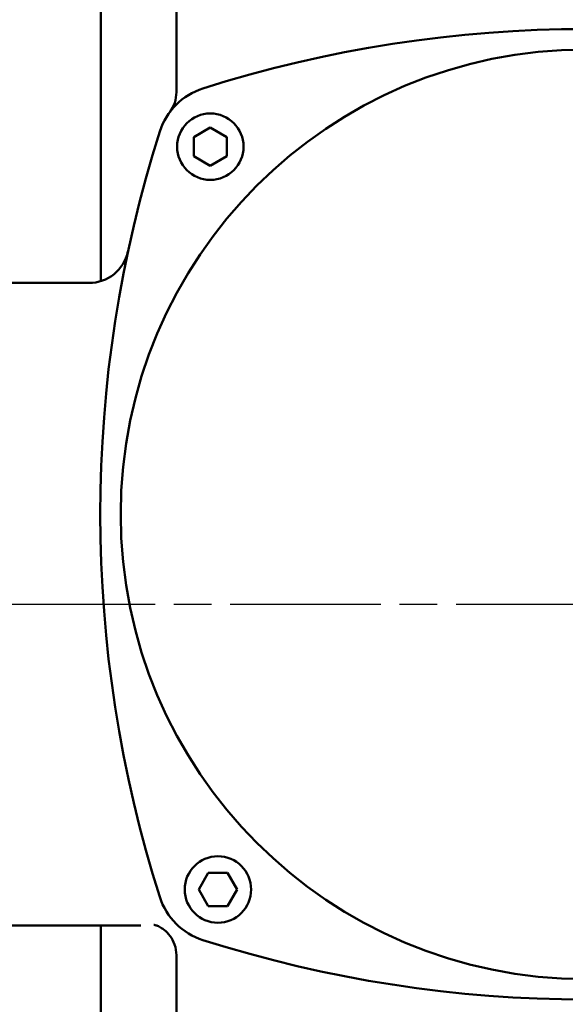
# Model space of a CAD drawing. Header units: millimetres. Extents: x 0 to 1680, y 0 to 1188.
# Tile 5 of 27: x 442 to 524, y 696 to 845. Entities that reach past the tile are written whole.
import ezdxf

# ---------------------------------------------------------------- set-up
doc = ezdxf.new("R2010")
doc.units = ezdxf.units.MM
doc.header["$LTSCALE"] = 4
doc.linetypes.add('CHAIN', pattern=[0.7087, 0.4724, -0.0591, 0.1181, -0.0591])
for name, color, linetype, lineweight in [('Видимый контур (ГОСТ)', 7, 'Continuous', 50), ('Осевая линия (ГОСТ)', 7, 'Continuous', 25), ('Размер (ГОСТ)', 7, 'Continuous', 25)]:
    doc.layers.add(name, color=color, linetype=linetype, lineweight=lineweight)
doc.styles.add('Обычный текст (ГОСТ)', font='GOST Common Italic.ttf')
doc.dimstyles.new('Обычный (ГОСТ)', dxfattribs={"dimscale": 4, "dimtxt": 3.5, "dimasz": 3.5, "dimexe": 1, "dimexo": 0, "dimgap": 0.5, "dimtad": 1, "dimtxsty": 'Обычный текст (ГОСТ)', "dimblk": 'Filled-1', "dimcen": 0.09, "dimdle": 15, "dimclrd": 256, "dimclre": 256, "dimclrt": 256, "dimazin": 2, "dimtfac": 0.714286, "dimtdec": 3, "dimtmove": 0, "dimatfit": 3, "dimfxl": 1, "dimtolj": 1, "dimlwd": 25, "dimlwe": 25, "dimarcsym": 0})

# ---------------------------------------------------------------- blocks, each defined once
blk = doc.blocks.new('Filled-1')
at = {"color": 0}
for p, q in [((0, 0), (-1, 0.143)), ((-1, 0.143), (-1, -0.143)), ((-1, 0), (0, 0)), ((-1, -0.143), (0, 0))]:
    blk.add_line(p, q, dxfattribs=at)
at = {"color": 0, "flags": 128}
blk.add_lwpolyline([(-1, -0.143), (0, 0), (-1, 0.143), (-1, -0.143)], dxfattribs=at)
at = {"color": 0}
blk.add_solid([(-1, -0.143), (0, 0), (-1, 0.143), (-1, -0.143)], dxfattribs=at)
blk = doc.blocks.new('*D9')
at = {"layer": 'Defpoints', "color": 0, "linetype": 'Continuous', "transparency": 16777216}
for p in [(847.29, 1034.22), (847.29, 800.6), (367.29, 773.24)]:
    blk.add_point(p, dxfattribs=at)
at = {"layer": 'Размер (ГОСТ)', "linetype": 'Continuous', "lineweight": 25, "transparency": 16777216}
for p, q in [((367.29, 773.24), (367.29, 1038.22)), ((847.29, 800.6), (847.29, 1038.22)), ((381.29, 1034.22), (833.29, 1034.22))]:
    blk.add_line(p, q, dxfattribs=at)
at = {"layer": 'Размер (ГОСТ)', "linetype": 'Continuous', "lineweight": 25, "transparency": 16777216, "xscale": 14, "yscale": 14, "zscale": 14, "rotation": 180}
blk.add_blockref('Filled-1', (367.29, 1034.22), dxfattribs=at)
at = {"layer": 'Размер (ГОСТ)', "linetype": 'Continuous', "lineweight": 25, "transparency": 16777216, "xscale": 14, "yscale": 14, "zscale": 14}
blk.add_blockref('Filled-1', (847.29, 1034.22), dxfattribs=at)
at = {"layer": 'Размер (ГОСТ)', "linetype": 'Continuous', "lineweight": 25, "transparency": 16777216, "insert": (595.58, 1050.22), "char_height": 14, "attachment_point": 1, "style": 'Обычный текст (ГОСТ)'}
blk.add_mtext('\\A1;480', dxfattribs=at)

msp = doc.modelspace()

# ---------------------------------------------------------------- linework, layer by layer
at = {"layer": 'Видимый контур (ГОСТ)'}
for p, q in [((454.29, 805.246), (454.29, 848.597)), ((465.671, 833.709), (465.671, 848.597)), ((468.281, 826.953), (470.781, 828.396)), ((470.781, 828.396), (473.281, 826.953)), ((468.281, 824.066), (468.281, 826.953)), ((473.281, 826.953), (473.281, 824.066)), ((470.781, 822.623), (468.281, 824.066)), ((473.281, 824.066), (470.781, 822.623)), ((452.516, 804.978), (381.79, 804.978)), ((469.041, 713.638), (470.484, 716.138)), ((470.484, 716.138), (473.371, 716.138)), ((473.371, 716.138), (474.814, 713.638)), ((470.484, 711.138), (469.041, 713.638)), ((474.814, 713.638), (473.371, 711.138)), ((473.371, 711.138), (470.484, 711.138)), ((460.327, 708.216), (418.356, 708.216)), ((454.29, 675.097), (454.29, 708.216)), ((465.671, 675.097), (465.671, 703.757))]:
    msp.add_line(p, q, dxfattribs=at)
for centre, radius in [((527.29, 770.147), 70), ((470.781, 825.509), 5), ((471.927, 713.638), 5)]:
    msp.add_circle(centre, radius, dxfattribs=at)
for centre, radius, start, end in [((527.29, 653.221), 190, 72.34384, 107.65616), ((472.695, 824.742), 10, 107.65616, 162.34384), ((460.671, 833.709), 5, 323.28362, 0), ((644.216, 770.147), 190, 162.34384, 197.65616), ((452.516, 810.978), 6, 270, 347.97598), ((472.695, 715.552), 10, 197.65616, 252.34384), ((527.29, 887.073), 190, 252.34384, 287.65616)]:
    msp.add_arc(centre, radius, start, end, dxfattribs=at)
msp.add_open_spline([(465.671, 703.757), (465.671, 704.296), (465.574, 704.857), (465.227, 705.858), (464.981, 706.292), (464.431, 707.041), (464.13, 707.323), (463.565, 707.774), (463.315, 707.918), (462.905, 708.128), (462.749, 708.189), (462.492, 708.281), (462.402, 708.304), (462.28, 708.335), (462.253, 708.339), (462.254, 708.339)], degree=3, knots=[0.64893706, 0.64893706, 0.64893706, 0.64893706, 0.69565171, 0.69565171, 0.74362812, 0.74362812, 0.80106493, 0.80106493, 0.869133, 0.869133, 0.94103706, 0.94103706, 1.02422556, 1.02422556, 1.11636752, 1.11636752, 1.11636752, 1.11636752], dxfattribs=at)
at = {"layer": 'Осевая линия (ГОСТ)', "linetype": 'CHAIN', "ltscale": 11.993792}
msp.add_line((371.79, 756.597), (857.29, 756.597), dxfattribs=at)

# ---------------------------------------------------------------- dimensions: what is measured, and where the dimension line sits
at = {"layer": 'Размер (ГОСТ)', "linetype": 'Continuous', "lineweight": 25}
dim = msp.add_linear_dim(base=(847.29, 1034.216), p1=(367.29, 773.243), p2=(847.29, 800.597), dimstyle='Обычный (ГОСТ)', override={"dimgap": 0.5, "dimdec": 2, "dimtol": 0, "dimlim": 0, "dimtp": 0, "dimtm": 0, "dimtdec": 3, "dimtofl": 0, "dimatfit": 1}, dxfattribs=at)
dim.commit()
dim.dimension.update_dxf_attribs({"geometry": '*D9', "text_midpoint": (610.792, 1034.216), "dimtype": 160})

doc.saveas('drawing.dxf')
